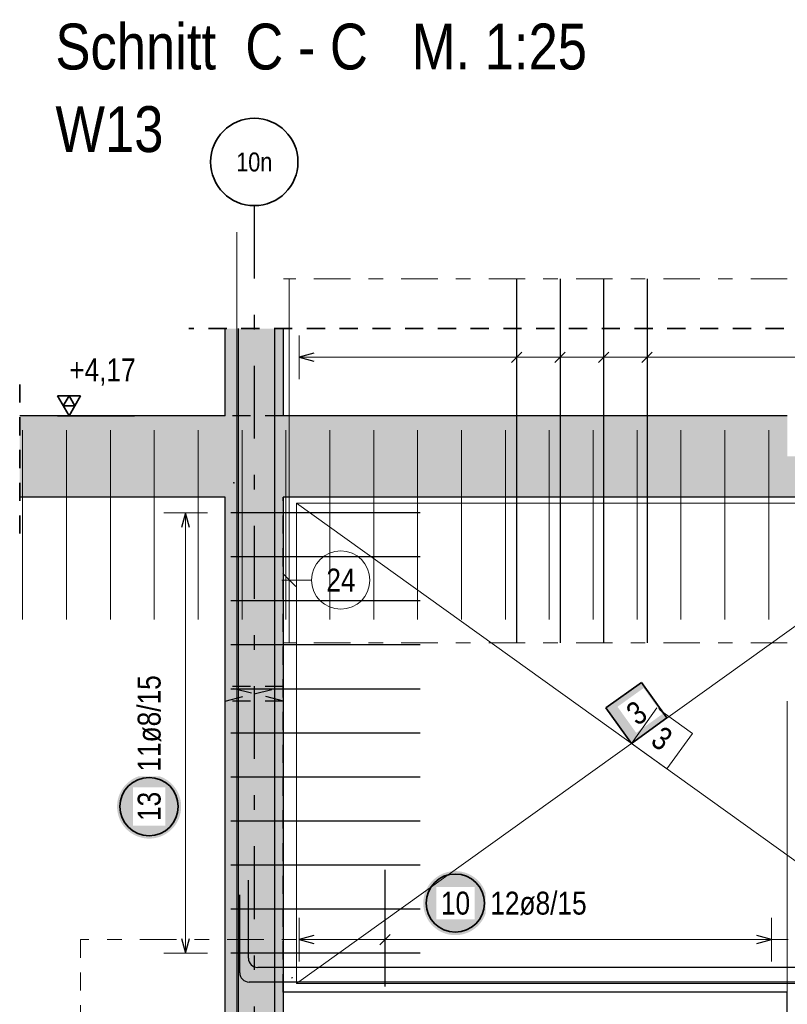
# Model space of a CAD drawing. Header units: millimetres. Extents: x -20 to 91, y -4 to 50.
# Tile 14 of 41: x 28 to 33, y 14 to 21. Entities that reach past the tile are written whole.
import ezdxf
from ezdxf.enums import TextEntityAlignment as Align

# ---------------------------------------------------------------- set-up
doc = ezdxf.new("R2010")
doc.units = ezdxf.units.MM
for name, pattern in [('DASHDOT', [1, 0.5, -0.25, 0, -0.25]), ('DASHDOTX2', [2, 1, -0.5, 0, -0.5]), ('HIDDEN', [0.375, 0.25, -0.125])]:
    doc.linetypes.add(name, pattern=pattern)
for name, color, linetype, lineweight in [('Achsen', 7, 'Continuous', 20), ('Bewehrung', 7, 'Continuous', 20), ('nplo Bewehrung', 7, 'Continuous', 20), ('Schraffuren', 7, 'Continuous', 20)]:
    doc.layers.add(name, color=color, linetype=linetype, lineweight=lineweight)
doc.styles.add('Arial Narrow', font='ARIALN.TTF')

msp = doc.modelspace()

# ---------------------------------------------------------------- hatches: boundary and pattern name
at = {"lineweight": 25, "true_color": 0xffffff}
for points in [[(28.846666, 15.675395), (28.846532, 15.683073), (28.84613, 15.690741), (28.845461, 15.698391), (28.844525, 15.706013), (28.843323, 15.713597), (28.841858, 15.721135), (28.840131, 15.728618), (28.838143, 15.736035), (28.835898, 15.743378), (28.833398, 15.750639), (28.830646, 15.757808), (28.827646, 15.764877), (28.8244, 15.771836), (28.820914, 15.778678), (28.817191, 15.785395), (28.813236, 15.791977), (28.809054, 15.798417), (28.804649, 15.804707), (28.800028, 15.81084), (28.795196, 15.816808), (28.790158, 15.822603), (28.78492, 15.82822), (28.779491, 15.833649), (28.773874, 15.838887), (28.768079, 15.843924), (28.762111, 15.848757), (28.755978, 15.853378), (28.749688, 15.857783), (28.743248, 15.861965), (28.736666, 15.86592), (28.729949, 15.869643), (28.723107, 15.873129), (28.716148, 15.876375), (28.709079, 15.879375), (28.70191, 15.882127), (28.694649, 15.884627), (28.687306, 15.886872), (28.679889, 15.88886), (28.672406, 15.890587), (28.664868, 15.892052), (28.657284, 15.893254), (28.649662, 15.89419), (28.642012, 15.894859), (28.634344, 15.895261), (28.626666, 15.895395), (28.618988, 15.895261), (28.611319, 15.894859), (28.603669, 15.89419), (28.596048, 15.893254), (28.588463, 15.892052), (28.580925, 15.890587), (28.573443, 15.88886), (28.566026, 15.886872), (28.558682, 15.884627), (28.551421, 15.882127), (28.544252, 15.879375), (28.537184, 15.876375), (28.530224, 15.873129), (28.523382, 15.869643), (28.516666, 15.86592), (28.510084, 15.861965), (28.503643, 15.857783), (28.497353, 15.853378), (28.49122, 15.848757), (28.485252, 15.843924), (28.479457, 15.838887), (28.473841, 15.833649), (28.468411, 15.82822), (28.463174, 15.822603), (28.458136, 15.816808), (28.453303, 15.81084), (28.448682, 15.804707), (28.444277, 15.798417), (28.440095, 15.791977), (28.43614, 15.785395), (28.432417, 15.778678), (28.428931, 15.771836), (28.425686, 15.764877), (28.422685, 15.757808), (28.419933, 15.750639), (28.417433, 15.743378), (28.415188, 15.736035), (28.413201, 15.728618), (28.411473, 15.721135), (28.410008, 15.713597), (28.408807, 15.706013), (28.407871, 15.698391), (28.407202, 15.690741), (28.4068, 15.683073), (28.406666, 15.675395), (28.4068, 15.667717), (28.407202, 15.660048), (28.407871, 15.652398), (28.408807, 15.644777), (28.410008, 15.637192), (28.411473, 15.629654), (28.413201, 15.622172), (28.415188, 15.614754), (28.417433, 15.607411), (28.419933, 15.60015), (28.422685, 15.592981), (28.425686, 15.585913), (28.428931, 15.578953), (28.432417, 15.572111), (28.43614, 15.565395), (28.440095, 15.558812), (28.444277, 15.552372), (28.448682, 15.546082), (28.453303, 15.539949), (28.458136, 15.533981), (28.463174, 15.528186), (28.468411, 15.52257), (28.473841, 15.51714), (28.479457, 15.511903), (28.485252, 15.506865), (28.49122, 15.502032), (28.497353, 15.497411), (28.503643, 15.493006), (28.510084, 15.488824), (28.516666, 15.484869), (28.523382, 15.481146), (28.530224, 15.47766), (28.537184, 15.474415), (28.544252, 15.471414), (28.551421, 15.468662), (28.558682, 15.466162), (28.566026, 15.463917), (28.573443, 15.46193), (28.580925, 15.460202), (28.588463, 15.458737), (28.596048, 15.457536), (28.603669, 15.4566), (28.611319, 15.455931), (28.618988, 15.455529), (28.626666, 15.455395), (28.634344, 15.455529), (28.642012, 15.455931), (28.649662, 15.4566), (28.657284, 15.457536), (28.664868, 15.458737), (28.672406, 15.460202), (28.679889, 15.46193), (28.687306, 15.463917), (28.694649, 15.466162), (28.70191, 15.468662), (28.709079, 15.471414), (28.716148, 15.474415), (28.723107, 15.47766), (28.729949, 15.481146), (28.736666, 15.484869), (28.743248, 15.488824), (28.749688, 15.493006), (28.755978, 15.497411), (28.762111, 15.502032), (28.768079, 15.506865), (28.773874, 15.511903), (28.779491, 15.51714), (28.78492, 15.52257), (28.790158, 15.528186), (28.795196, 15.533981), (28.800028, 15.539949), (28.804649, 15.546082), (28.809054, 15.552372), (28.813236, 15.558812), (28.817191, 15.565395), (28.820914, 15.572111), (28.8244, 15.578953), (28.827646, 15.585913), (28.830646, 15.592981), (28.833398, 15.60015), (28.835898, 15.607411), (28.838143, 15.614754), (28.840131, 15.622172), (28.841858, 15.629654), (28.843323, 15.637192), (28.844525, 15.644777), (28.845461, 15.652398), (28.84613, 15.660048)], [(30.948976, 15.012078), (30.948842, 15.019755), (30.94844, 15.027424), (30.947771, 15.035074), (30.946835, 15.042696), (30.945634, 15.05028), (30.944169, 15.057818), (30.942441, 15.0653), (30.940454, 15.072718), (30.938209, 15.080061), (30.935709, 15.087322), (30.932957, 15.094491), (30.929956, 15.10156), (30.926711, 15.108519), (30.923225, 15.115361), (30.919502, 15.122078), (30.915547, 15.12866), (30.911364, 15.1351), (30.90696, 15.14139), (30.902339, 15.147523), (30.897506, 15.153491), (30.892468, 15.159286), (30.887231, 15.164902), (30.881801, 15.170332), (30.876185, 15.175569), (30.870389, 15.180607), (30.864422, 15.18544), (30.858289, 15.190061), (30.851999, 15.194466), (30.845558, 15.198648), (30.838976, 15.202603), (30.83226, 15.206326), (30.825418, 15.209812), (30.818458, 15.213058), (30.81139, 15.216058), (30.804221, 15.21881), (30.79696, 15.22131), (30.789616, 15.223555), (30.782199, 15.225543), (30.774717, 15.22727), (30.767179, 15.228735), (30.759594, 15.229937), (30.751972, 15.230872), (30.744323, 15.231542), (30.736654, 15.231944), (30.728976, 15.232078), (30.721298, 15.231944), (30.71363, 15.231542), (30.70598, 15.230872), (30.698358, 15.229937), (30.690774, 15.228735), (30.683236, 15.22727), (30.675753, 15.225543), (30.668336, 15.223555), (30.660992, 15.22131), (30.653732, 15.21881), (30.646563, 15.216058), (30.639494, 15.213058), (30.632535, 15.209812), (30.625692, 15.206326), (30.618976, 15.202603), (30.612394, 15.198648), (30.605954, 15.194466), (30.599663, 15.190061), (30.593531, 15.18544), (30.587563, 15.180607), (30.581767, 15.175569), (30.576151, 15.170332), (30.570721, 15.164902), (30.565484, 15.159286), (30.560446, 15.153491), (30.555614, 15.147523), (30.550992, 15.14139), (30.546588, 15.1351), (30.542406, 15.12866), (30.538451, 15.122078), (30.534728, 15.115361), (30.531241, 15.108519), (30.527996, 15.10156), (30.524996, 15.094491), (30.522244, 15.087322), (30.519744, 15.080061), (30.517499, 15.072718), (30.515511, 15.0653), (30.513784, 15.057818), (30.512318, 15.05028), (30.511117, 15.042696), (30.510181, 15.035074), (30.509512, 15.027424), (30.50911, 15.019755), (30.508976, 15.012078), (30.50911, 15.0044), (30.509512, 14.996731), (30.510181, 14.989081), (30.511117, 14.981459), (30.512318, 14.973875), (30.513784, 14.966337), (30.515511, 14.958855), (30.517499, 14.951437), (30.519744, 14.944094), (30.522244, 14.936833), (30.524996, 14.929664), (30.527996, 14.922595), (30.531241, 14.915636), (30.534728, 14.908794), (30.538451, 14.902078), (30.542406, 14.895495), (30.546588, 14.889055), (30.550992, 14.882765), (30.555614, 14.876632), (30.560446, 14.870664), (30.565484, 14.864869), (30.570721, 14.859253), (30.576151, 14.853823), (30.581767, 14.848586), (30.587563, 14.843548), (30.593531, 14.838715), (30.599663, 14.834094), (30.605954, 14.829689), (30.612394, 14.825507), (30.618976, 14.821552), (30.625692, 14.817829), (30.632535, 14.814343), (30.639494, 14.811098), (30.646563, 14.808097), (30.653732, 14.805345), (30.660992, 14.802845), (30.668336, 14.8006), (30.675753, 14.798612), (30.683236, 14.796885), (30.690774, 14.79542), (30.698358, 14.794219), (30.70598, 14.793283), (30.71363, 14.792613), (30.721298, 14.792212), (30.728976, 14.792078), (30.736654, 14.792212), (30.744323, 14.792613), (30.751972, 14.793283), (30.759594, 14.794219), (30.767179, 14.79542), (30.774717, 14.796885), (30.782199, 14.798612), (30.789616, 14.8006), (30.79696, 14.802845), (30.804221, 14.805345), (30.81139, 14.808097), (30.818458, 14.811098), (30.825418, 14.814343), (30.83226, 14.817829), (30.838976, 14.821552), (30.845558, 14.825507), (30.851999, 14.829689), (30.858289, 14.834094), (30.864422, 14.838715), (30.870389, 14.843548), (30.876185, 14.848586), (30.881801, 14.853823), (30.887231, 14.859253), (30.892468, 14.864869), (30.897506, 14.870664), (30.902339, 14.876632), (30.90696, 14.882765), (30.911364, 14.889055), (30.915547, 14.895495), (30.919502, 14.902078), (30.923225, 14.908794), (30.926711, 14.915636), (30.929956, 14.922595), (30.932957, 14.929664), (30.935709, 14.936833), (30.938209, 14.944094), (30.940454, 14.951437), (30.942441, 14.958855), (30.944169, 14.966337), (30.945634, 14.973875), (30.946835, 14.981459), (30.947771, 14.989081), (30.94844, 14.996731)]]:
    msp.add_hatch(color=7, dxfattribs=at).paths.add_polyline_path(points)
at = {"layer": 'Bewehrung', "lineweight": 35, "true_color": 0xffffff}
msp.add_hatch(color=7, dxfattribs=at).paths.add_polyline_path([(32.007262, 16.527939), (31.763468, 16.353113), (31.938294, 16.109318), (32.182088, 16.284144)])
at = {"layer": 'Schraffuren', "lineweight": 13, "true_color": 0xd7ffd7}
for points in [[(29.148772, 18.359979), (29.548772, 18.359979), (29.548772, 18.958261), (29.148772, 18.958261)], [(27.738006, 17.799979), (33.308659, 17.799993), (33.308659, 18.079993), (33.008659, 18.079993), (33.008659, 18.359993), (27.738006, 18.359979)], [(29.148672, 8.999979), (29.548672, 8.999981), (29.548672, 17.799981), (29.148672, 17.799979)]]:
    msp.add_hatch(color=254, dxfattribs=at).paths.add_polyline_path(points)

# ---------------------------------------------------------------- linework, layer by layer
at = {"color": 2, "linetype": 'HIDDEN', "lineweight": 35, "ltscale": 0.5}
for p, q in [((42.659368, 18.958261), (28.898772, 18.958261)), ((27.738006, 17.549993), (27.738006, 18.609993))]:
    msp.add_line(p, q, dxfattribs=at)
at = {"color": 2, "linetype": 'Continuous', "lineweight": 35, "ltscale": 0.5}
for p, q in [((28.155416, 18.496374), (27.997916, 18.496374)), ((27.997916, 18.496374), (28.076666, 18.359979)), ((28.076666, 18.496374), (28.037291, 18.428176)), ((28.076666, 18.359979), (28.155416, 18.496374)), ((28.116041, 18.428176), (28.076666, 18.496374)), ((28.037291, 18.428176), (28.116041, 18.428176))]:
    msp.add_line(p, q, dxfattribs=at)
at = {"color": 3, "linetype": 'Continuous', "lineweight": 25, "ltscale": 0.5}
for p, q in [((27.997916, 18.359979), (28.527116, 18.359979)), ((28.876666, 17.691977), (28.849871, 17.591977)), ((28.903461, 17.591977), (28.876666, 17.691977)), ((30.488671, 17.691977), (29.188671, 17.691977)), ((30.488669, 17.389719), (29.188669, 17.389719)), ((30.488668, 17.08746), (29.188668, 17.08746)), ((30.488666, 16.785202), (29.188666, 16.785202)), ((30.488664, 16.482944), (29.188664, 16.482944)), ((30.488662, 16.180686), (29.188662, 16.180686)), ((30.488661, 15.878428), (29.188661, 15.878428)), ((30.488659, 15.57617), (29.188659, 15.57617)), ((30.488657, 15.273912), (29.188657, 15.273912)), ((30.246417, 14.439979), (30.246417, 15.239979)), ((29.308621, 14.633979), (29.308621, 15.169979)), ((29.24864, 14.533978), (29.248637, 15.069979)), ((30.488655, 14.971653), (29.188655, 14.971653)), ((28.849871, 14.769395), (28.876666, 14.669395)), ((28.876666, 14.669395), (28.903461, 14.769395)), ((29.756672, 14.788872), (29.656672, 14.762078)), ((29.656672, 14.762078), (29.756672, 14.735283)), ((30.281772, 14.797433), (30.211061, 14.726722)), ((32.90027, 14.762078), (32.80027, 14.788872)), ((32.80027, 14.735283), (32.90027, 14.762078)), ((30.488654, 14.669395), (29.188654, 14.669395)), ((44.308621, 14.569979), (29.372621, 14.569979)), ((44.24864, 14.469979), (29.31264, 14.469979))]:
    msp.add_line(p, q, dxfattribs=at)
at = {"color": 3, "linetype": 'HIDDEN', "lineweight": 25, "ltscale": 0.5}
for p, q in [((29.548772, 18.359979), (29.148772, 18.359979)), ((29.547842, 14.399979), (29.547842, 17.799981)), ((29.548672, 17.799979), (29.547842, 17.799979)), ((29.548672, 16.499981), (29.148672, 16.499981)), ((29.548672, 16.399981), (29.148672, 16.399981)), ((29.548672, 14.399979), (29.547842, 14.399979))]:
    msp.add_line(p, q, dxfattribs=at)
at = {"color": 5, "linetype": 'Continuous', "lineweight": 18, "ltscale": 0.5}
for p, q in [((29.026666, 17.691977), (28.726666, 17.691977)), ((28.876666, 14.669395), (28.876666, 17.691977)), ((29.656672, 14.912078), (29.656672, 14.612078)), ((30.246417, 14.912078), (30.246417, 14.612078)), ((32.90027, 14.612078), (32.90027, 14.912078)), ((29.656672, 14.762078), (32.90027, 14.762078)), ((28.726666, 14.669395), (29.026666, 14.669395))]:
    msp.add_line(p, q, dxfattribs=at)
at = {"color": 9, "linetype": 'Continuous', "lineweight": 0}
for centre in [(29.208621, 17.899981), (29.607842, 14.499979)]:
    msp.add_circle(centre, 0.00222, dxfattribs=at)
at = {"color": 2, "linetype": 'Continuous', "lineweight": 35, "ltscale": 0.5}
for centre in [(28.626666, 15.675395), (30.728976, 15.012078)]:
    msp.add_circle(centre, 0.2, dxfattribs=at)
at = {"color": 3, "linetype": 'Continuous', "lineweight": 25, "ltscale": 0.5}
for centre, start in [((29.372621, 14.633979), 180), ((29.31264, 14.533979), 180.0003284)]:
    msp.add_arc(centre, 0.064, start, 270, dxfattribs=at)
at = {"layer": 'Achsen', "color": 3, "linetype": 'DASHDOTX2', "lineweight": 25, "ltscale": 0.5}
msp.add_line((29.348667, 19.802997), (29.348667, 8.620376), dxfattribs=at)
at = {"layer": 'Achsen', "color": 3, "linetype": 'HIDDEN', "lineweight": 25, "ltscale": 0.5}
for p, q in [((29.548672, 16.399981), (29.148672, 16.499981)), ((29.148672, 16.399981), (29.348672, 16.449981)), ((29.348672, 16.449981), (29.548672, 16.499981))]:
    msp.add_line(p, q, dxfattribs=at)
at = {"layer": 'Achsen', "color": 3, "linetype": 'Continuous', "lineweight": 25}
for p, q in [((33.008272, 14.399979), (29.548672, 14.399979)), ((33.008272, 8.999981), (33.008272, 14.399979))]:
    msp.add_line(p, q, dxfattribs=at)
at = {"layer": 'Achsen', "color": 2, "linetype": 'Continuous', "lineweight": 35}
msp.add_circle((29.348667, 20.102997), 0.3, dxfattribs=at)
at = {"layer": 'Bewehrung', "color": 9, "linetype": 'Continuous', "lineweight": 0, "ltscale": 0.5}
for p, q in [((29.228618, 19.619979), (29.228672, 9.019979)), ((29.588672, 19.299979), (29.588672, 16.799979)), ((34.238293, 17.758656), (29.638295, 17.758656)), ((29.638295, 17.758656), (29.638295, 14.45998)), ((29.544477, 17.275263), (29.632866, 17.186875)), ((29.742663, 17.231069), (29.538672, 17.231069)), ((29.588672, 16.799979), (29.588672, 16.799979)), ((32.356914, 16.178287), (32.11312, 16.353113)), ((32.182088, 15.934492), (32.356914, 16.178287)), ((31.938294, 16.109318), (32.182088, 15.934492)), ((29.638295, 14.45998), (34.238293, 14.45998))]:
    msp.add_line(p, q, dxfattribs=at)
at = {"layer": 'Bewehrung', "color": 9, "linetype": 'DASHDOT', "lineweight": 0, "ltscale": 0.5}
for p, q in [((42.008293, 19.299979), (29.548672, 19.299979)), ((42.008293, 16.799979), (29.548672, 16.799979)), ((47.413541, 14.761395), (28.15507, 14.761395))]:
    msp.add_line(p, q, dxfattribs=at)
at = {"layer": 'Bewehrung', "color": 3, "linetype": 'Continuous', "lineweight": 25, "ltscale": 0.5}
for p, q in [((31.149803, 19.299979), (31.149803, 16.799979)), ((31.448428, 19.299979), (31.448428, 16.799979)), ((31.747053, 19.299979), (31.747053, 16.799979)), ((32.045677, 19.299979), (32.045677, 16.799979)), ((29.240725, 9.019979), (29.240675, 18.958261)), ((29.240725, 9.019979), (29.240675, 18.958261)), ((29.490725, 9.019979), (29.490675, 18.958261)), ((29.490725, 9.019979), (29.490675, 18.958261)), ((29.75668, 18.788872), (29.65668, 18.762078)), ((29.65668, 18.762078), (29.75668, 18.735283)), ((31.114448, 18.726722), (31.185159, 18.797433)), ((31.413073, 18.726722), (31.483783, 18.797433)), ((31.711697, 18.726722), (31.782408, 18.797433)), ((32.010322, 18.726722), (32.081033, 18.797433))]:
    msp.add_line(p, q, dxfattribs=at)
at = {"layer": 'Bewehrung', "color": 5, "linetype": 'Continuous', "lineweight": 18, "ltscale": 0.5}
for p, q in [((29.65668, 18.912078), (29.65668, 18.612078)), ((31.149803, 18.612078), (31.149803, 18.912078)), ((31.448428, 18.612078), (31.448428, 18.912078)), ((31.747053, 18.612078), (31.747053, 18.912078)), ((32.045677, 18.612078), (32.045677, 18.912078)), ((41.900293, 18.762078), (29.65668, 18.762078))]:
    msp.add_line(p, q, dxfattribs=at)
at = {"layer": 'Bewehrung', "color": 7, "linetype": 'Continuous', "lineweight": 18, "ltscale": 0.5}
for p, q in [((34.238293, 17.758656), (29.638295, 17.758656)), ((29.638295, 17.758656), (29.638295, 14.45998)), ((29.638295, 14.45998), (34.238293, 14.45998))]:
    msp.add_line(p, q, dxfattribs=at)
at = {"layer": 'Bewehrung', "color": 2, "linetype": 'Continuous', "lineweight": 35, "ltscale": 0.5}
for p, q in [((32.007262, 16.527939), (31.763468, 16.353113)), ((32.182088, 16.284144), (32.007262, 16.527939)), ((31.763468, 16.353113), (31.938294, 16.109318)), ((31.938294, 16.109318), (32.182088, 16.284144))]:
    msp.add_line(p, q, dxfattribs=at)
at = {"layer": 'Bewehrung', "color": 9, "linetype": 'Continuous', "lineweight": 0}
msp.add_line((33.008272, 14.399979), (33.008272, 16.399979), dxfattribs=at)
at = {"layer": 'Bewehrung', "color": 9, "linetype": 'HIDDEN', "lineweight": 0, "ltscale": 0.5}
msp.add_line((28.15507, 14.761395), (28.15507, 11.385873), dxfattribs=at)
at = {"layer": 'Bewehrung', "color": 9, "linetype": 'Continuous', "lineweight": 0}
msp.add_circle((29.148772, 18.958261), 0.00222, dxfattribs=at)
at = {"layer": 'Bewehrung', "color": 9, "linetype": 'Continuous', "lineweight": 0, "ltscale": 0.5}
msp.add_circle((29.942663, 17.231069), 0.2, dxfattribs=at)
at = {"layer": 'nplo Bewehrung', "color": 9, "linetype": 'Continuous', "lineweight": 0, "ltscale": 0.5}
for p, q in [((27.758272, 16.959985), (27.758272, 18.259985)), ((28.059589, 16.959984), (28.059589, 18.259984)), ((28.360906, 16.959984), (28.360906, 18.259984)), ((28.662223, 16.959984), (28.662223, 18.259984)), ((28.96354, 16.959983), (28.96354, 18.259983)), ((29.264856, 16.959983), (29.264856, 18.259983)), ((29.566173, 16.959983), (29.566173, 18.259983)), ((29.86749, 16.959982), (29.86749, 18.259982)), ((30.168807, 16.959982), (30.168807, 18.259982)), ((30.470124, 16.959982), (30.470124, 18.259982)), ((30.771441, 16.959981), (30.771441, 18.259981)), ((31.072758, 16.959981), (31.072758, 18.259981)), ((31.374074, 16.959981), (31.374074, 18.259981)), ((31.675391, 16.95998), (31.675391, 18.25998)), ((31.976708, 16.95998), (31.976708, 18.25998)), ((32.278025, 16.95998), (32.278025, 18.25998)), ((32.579342, 16.959979), (32.579342, 18.259979)), ((32.880659, 16.959979), (32.880659, 18.259979))]:
    msp.add_line(p, q, dxfattribs=at)
at = {"layer": 'Schraffuren', "color": 3, "linetype": 'Continuous', "lineweight": 25}
for p, q in [((29.148621, 18.359979), (29.148621, 18.958261)), ((29.548672, 18.359979), (29.548672, 18.958261)), ((29.148772, 18.359979), (27.738006, 18.359979)), ((33.008659, 18.359979), (29.548772, 18.359979)), ((29.148672, 17.799979), (27.738006, 17.799979)), ((29.148621, 8.999981), (29.148621, 17.799981)), ((29.548672, 8.999981), (29.548672, 17.799981)), ((33.308659, 17.799979), (29.548672, 17.799979))]:
    msp.add_line(p, q, dxfattribs=at)
at = {"layer": 'Schraffuren', "color": 9, "linetype": 'Continuous', "lineweight": 0}
msp.add_circle((29.548772, 18.958261), 0.00222, dxfattribs=at)

# ---------------------------------------------------------------- texts
at = {"color": 1, "lineweight": 70, "style": 'Arial Narrow'}
for s, p in [('Schnitt  C - C   M. 1:25', (27.983223, 20.738283)), ('W13', (27.983223, 20.171283))]:
    msp.add_text(s, height=0.315, dxfattribs=at).set_placement(p)
at = {"color": 2, "lineweight": 35, "insert": (28.027841, 18.753729), "char_height": 0.1575, "attachment_point": 1, "line_spacing_factor": 0.9, "style": 'Arial Narrow'}
msp.add_mtext(' +4,17', dxfattribs=at)
at = {"color": 2, "lineweight": 35, "insert": (28.547916, 15.915395), "char_height": 0.1575, "attachment_point": 1, "rotation": 90, "line_spacing_factor": 0.9, "style": 'Arial Narrow', "bg_fill": 3, "box_fill_scale": 1.2, "bg_fill_color": 256, "bg_fill_true_color": 13158600, "bg_fill_transparency": 0}
msp.add_mtext('11ø8/15', dxfattribs=at)
at = {"color": 2, "lineweight": 35, "insert": (30.968976, 15.090828), "char_height": 0.1575, "attachment_point": 1, "line_spacing_factor": 0.9, "style": 'Arial Narrow', "bg_fill": 3, "box_fill_scale": 1.2, "bg_fill_color": 256, "bg_fill_true_color": 13158600, "bg_fill_transparency": 0}
msp.add_mtext('12ø8/15', dxfattribs=at)
at = {"layer": 'Achsen', "color": 3, "lineweight": 25, "style": 'Arial Narrow'}
msp.add_text('10n', height=0.13, dxfattribs=at).set_placement((29.348667, 20.102997), align=Align.MIDDLE_CENTER)
at = {"layer": 'Bewehrung', "color": 9, "lineweight": 0, "insert": (29.843438, 17.309819), "char_height": 0.1575, "attachment_point": 1, "line_spacing_factor": 0.9, "style": 'Arial Narrow'}
msp.add_mtext('24', dxfattribs=at)

# ---------------------------------------------------------------- next in the draw order: texts
at = {"color": 2, "lineweight": 35, "insert": (28.547916, 15.57617), "char_height": 0.1575, "attachment_point": 1, "rotation": 90, "line_spacing_factor": 0.9, "style": 'Arial Narrow', "bg_fill": 3, "box_fill_scale": 1.2, "bg_fill_color": 256, "bg_fill_true_color": 13158600, "bg_fill_transparency": 0}
msp.add_mtext('13', dxfattribs=at)
at = {"color": 2, "lineweight": 35, "insert": (30.629751, 15.090828), "char_height": 0.1575, "attachment_point": 1, "line_spacing_factor": 0.9, "style": 'Arial Narrow', "bg_fill": 3, "box_fill_scale": 1.2, "bg_fill_color": 256, "bg_fill_true_color": 13158600, "bg_fill_transparency": 0}
msp.add_mtext('10', dxfattribs=at)

# ---------------------------------------------------------------- next in the draw order: linework, layer by layer
at = {"layer": 'Bewehrung', "color": 7, "linetype": 'Continuous', "lineweight": 18, "ltscale": 0.5}
msp.add_line((34.238293, 17.758656), (29.638295, 14.45998), dxfattribs=at)

# ---------------------------------------------------------------- next in the draw order: texts
at = {"layer": 'Bewehrung', "color": 2, "lineweight": 35, "insert": (31.886569, 16.353713), "char_height": 0.1575, "attachment_point": 1, "rotation": 35.6444491, "line_spacing_factor": 0.9, "style": 'Arial Narrow', "bg_fill": 3, "box_fill_scale": 1.2, "bg_fill_color": 256, "bg_fill_true_color": 13158600, "bg_fill_transparency": 0}
msp.add_mtext('3', dxfattribs=at)

# ---------------------------------------------------------------- next in the draw order: linework, layer by layer
at = {"layer": 'Bewehrung', "color": 9, "linetype": 'Continuous', "lineweight": 0, "ltscale": 0.5}
for p, q in [((29.638295, 17.758656), (34.238293, 14.45998)), ((32.11312, 16.353113), (31.938294, 16.109318))]:
    msp.add_line(p, q, dxfattribs=at)

# ---------------------------------------------------------------- next in the draw order: texts
at = {"layer": 'Bewehrung', "color": 9, "lineweight": 0, "insert": (32.153178, 16.236711), "char_height": 0.1575, "attachment_point": 1, "rotation": 324.3555509, "line_spacing_factor": 0.9, "style": 'Arial Narrow'}
msp.add_mtext('3', dxfattribs=at)

doc.saveas('drawing.dxf')
